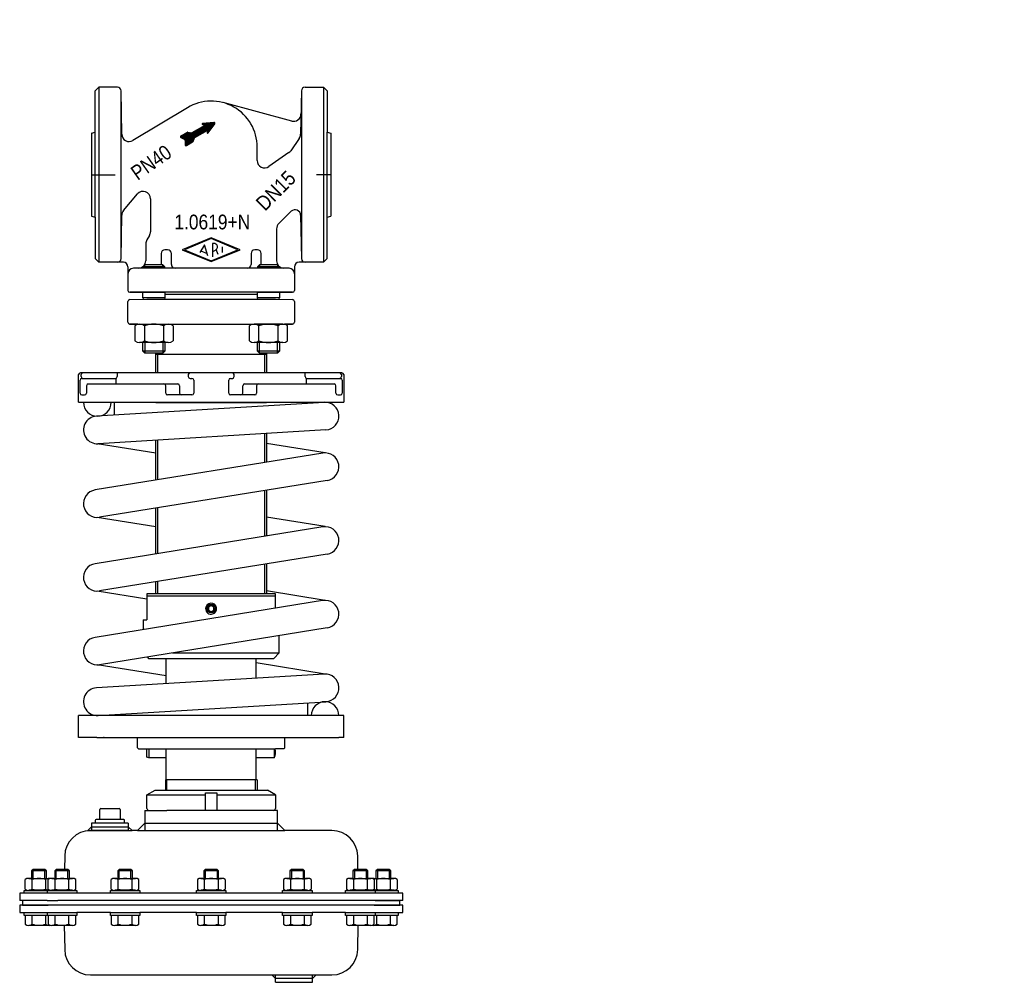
# Model space of a CAD drawing. Extents: x -535 to 0, y -522 to 0.
import ezdxf
from ezdxf.enums import TextEntityAlignment as Align

# ---------------------------------------------------------------- set-up
doc = ezdxf.new("R2010")
doc.units = 0
doc.layers.get('0').update_dxf_attribs({"linetype": 'CONTINUOUS'})

# ---------------------------------------------------------------- blocks, each defined once
blk = doc.blocks.new('*X0')
at = {"color": 7}
for p, q in [((-444.93, -67.9), (-434.65, -57.62)), ((-444.91, -67.6), (-435.32, -58.01)), ((-444.89, -67.3), (-435.99, -58.39)), ((-444.87, -68.12), (-432.82, -56.08)), ((-444.87, -67), (-436.66, -58.78)), ((-444.74, -68.28), (-432.51, -56.04)), ((-444.55, -68.37), (-432.19, -56.01)), ((-444.25, -68.35), (-431.88, -55.98)), ((-439.5, -63.88), (-431.57, -55.95)), ((-438.83, -63.5), (-431.25, -55.92)), ((-438.16, -63.11), (-430.94, -55.89)), ((-437.49, -62.72), (-430.62, -55.86)), ((-436.82, -62.34), (-430.31, -55.82)), ((-436.15, -61.95), (-429.99, -55.79)), ((-435.6, -56.59), (-435.34, -56.33)), ((-435.5, -56.78), (-435.02, -56.3)), ((-435.48, -61.57), (-429.68, -55.76)), ((-435.3, -56.86), (-434.71, -56.26)), ((-435.09, -56.93), (-434.39, -56.23)), ((-434.88, -57), (-434.08, -56.2)), ((-434.81, -61.18), (-429.37, -55.73)), ((-434.67, -57.08), (-433.76, -56.17)), ((-434.46, -57.15), (-433.45, -56.14)), ((-434.25, -57.22), (-433.14, -56.11)), ((-434.15, -60.79), (-429.09, -55.74)), ((-433.48, -60.41), (-428.9, -55.83)), ((-432.81, -60.02), (-428.78, -55.99)), ((-432.75, -60.81), (-429.76, -57.82)), ((-432.68, -60.46), (-429.03, -56.81)), ((-432.61, -60.11), (-428.72, -56.22)), ((-447.43, -63.61), (-446.61, -62.79)), ((-447.35, -63.82), (-445.94, -62.41)), ((-447.22, -63.96), (-445.27, -62.02)), ((-447.03, -64.06), (-444.6, -61.64)), ((-446.84, -64.16), (-443.93, -61.25)), ((-446.65, -64.25), (-443.51, -61.11)), ((-446.46, -64.34), (-443.26, -61.14)), ((-446.27, -64.44), (-443.01, -61.17)), ((-446.08, -64.53), (-442.75, -61.2)), ((-445.9, -64.62), (-442.5, -61.23)), ((-445.71, -64.72), (-442.25, -61.26)), ((-445.52, -64.81), (-442, -61.29)), ((-445.33, -64.9), (-441.74, -61.32)), ((-445.14, -65), (-441.49, -61.35)), ((-444.96, -65.1), (-441.23, -61.37)), ((-444.85, -66.69), (-437.33, -59.16)), ((-444.83, -66.39), (-437.99, -59.55)), ((-444.83, -65.26), (-440.67, -61.1)), ((-444.81, -66.09), (-438.66, -59.94)), ((-444.79, -65.79), (-439.33, -60.32)), ((-444.78, -65.48), (-440, -60.71)), ((-443.6, -67.98), (-439.73, -64.12)), ((-432.82, -61.16), (-430.48, -58.82)), ((-432.82, -61.45), (-431.2, -59.83)), ((-432.67, -61.58), (-431.92, -60.83)), ((-442.93, -67.6), (-439.94, -64.61)), ((-442.26, -67.21), (-440.15, -65.1)), ((-441.59, -66.82), (-440.36, -65.6)), ((-440.92, -66.44), (-440.58, -66.09))]:
    blk.add_line(p, q, dxfattribs=at)
blk = doc.blocks.new('3570100504', base_point=(-521.51, 334.21))
at = {"color": 7}
for p, q in [((-465.59, -420.67), (-461.22, -418.15)), ((-465.59, -428.15), (-465.59, -420.67)), ((-465.59, -420.67), (-433.72, -420.67)), ((-461.22, -418.15), (-400.22, -418.15)), ((-433.72, -419.65), (-427.72, -419.65)), ((-433.72, -429.15), (-433.72, -419.65)), ((-427.72, -419.65), (-427.72, -429.15)), ((-427.72, -420.67), (-395.84, -420.67)), ((-395.84, -420.67), (-400.22, -418.15)), ((-395.84, -420.67), (-395.84, -428.15)), ((-491.22, -434.15), (-491.22, -428.65)), ((-490.72, -428.15), (-480.72, -428.15)), ((-480.22, -428.65), (-480.22, -434.15)), ((-466.72, -429.15), (-466.72, -440.15)), ((-466.72, -429.15), (-464.59, -429.15)), ((-464.59, -429.15), (-454.77, -429.15)), ((-433.72, -429.15), (-454.77, -429.15)), ((-427.72, -429.15), (-433.72, -429.15)), ((-396.84, -429.15), (-427.72, -429.15)), ((-394.72, -429.15), (-396.84, -429.15)), ((-394.72, -440.15), (-394.72, -429.15)), ((-495.72, -438.15), (-497.72, -440.15)), ((-495.72, -436.15), (-495.72, -440.15)), ((-493.72, -436.15), (-495.72, -436.15)), ((-495.72, -438.15), (-475.72, -438.15)), ((-493.72, -434.65), (-493.72, -436.15)), ((-477.72, -436.15), (-493.72, -436.15)), ((-478.22, -434.15), (-493.22, -434.15)), ((-477.72, -436.15), (-477.72, -434.65)), ((-475.72, -436.15), (-477.72, -436.15)), ((-475.72, -436.15), (-475.72, -440.15)), ((-475.72, -438.15), (-473.72, -440.15)), ((-466.72, -436.15), (-470.72, -440.15)), ((-466.72, -436.15), (-394.72, -436.15)), ((-390.72, -440.15), (-394.72, -436.15)), ((-497.72, -440.15), (-496.29, -440.15)), ((-496.29, -440.15), (-495.72, -440.15)), ((-475.72, -440.15), (-496.29, -440.15)), ((-495.72, -440.15), (-475.72, -440.15)), ((-475.72, -440.15), (-473.72, -440.15)), ((-470.72, -440.15), (-473.72, -440.15)), ((-470.72, -440.15), (-466.72, -440.15)), ((-466.72, -440.15), (-394.72, -440.15)), ((-394.72, -440.15), (-390.72, -440.15)), ((-365.14, -440.15), (-390.72, -440.15)), ((-510.29, -453.9), (-510.42, -461.25)), ((-351.01, -461.25), (-351.14, -453.9)), ((-527.42, -461.25), (-528.22, -462.05)), ((-528.22, -462.05), (-528.22, -466.04)), ((-520.22, -462.05), (-528.22, -462.05)), ((-521.02, -461.25), (-527.42, -461.25)), ((-527.42, -466.04), (-527.42, -461.25)), ((-520.22, -462.05), (-521.02, -461.25)), ((-521.02, -466.04), (-521.02, -461.25)), ((-520.22, -466.04), (-520.22, -462.05)), ((-514.89, -461.25), (-515.69, -462.05)), ((-507.69, -462.05), (-515.69, -462.05)), ((-515.69, -462.05), (-515.69, -466.04)), ((-508.49, -461.25), (-514.89, -461.25)), ((-514.89, -466.04), (-514.89, -461.25)), ((-507.69, -462.05), (-508.49, -461.25)), ((-508.49, -466.04), (-508.49, -461.25)), ((-507.69, -466.04), (-507.69, -462.05)), ((-480.67, -461.25), (-481.47, -462.05)), ((-481.47, -462.05), (-481.47, -466.04)), ((-473.47, -462.05), (-481.47, -462.05)), ((-474.27, -461.25), (-480.67, -461.25)), ((-480.67, -466.04), (-480.67, -461.25)), ((-473.47, -462.05), (-474.27, -461.25)), ((-474.27, -466.04), (-474.27, -461.25)), ((-473.47, -466.04), (-473.47, -462.05)), ((-433.92, -461.25), (-434.72, -462.05)), ((-426.72, -462.05), (-434.72, -462.05)), ((-434.72, -462.05), (-434.72, -466.04)), ((-427.52, -461.25), (-433.92, -461.25)), ((-433.92, -461.25), (-433.92, -466.04)), ((-426.72, -462.05), (-427.52, -461.25)), ((-427.52, -461.25), (-427.52, -466.04)), ((-426.72, -466.04), (-426.72, -462.05)), ((-387.17, -461.25), (-387.97, -462.05)), ((-387.97, -462.05), (-387.97, -466.04)), ((-379.97, -462.05), (-387.97, -462.05)), ((-387.17, -461.25), (-387.17, -466.04)), ((-380.77, -461.25), (-387.17, -461.25)), ((-380.77, -461.25), (-380.77, -466.04)), ((-379.97, -462.05), (-380.77, -461.25)), ((-379.97, -466.04), (-379.97, -462.05)), ((-352.94, -461.25), (-353.74, -462.05)), ((-345.74, -462.05), (-353.74, -462.05)), ((-353.74, -462.05), (-353.74, -466.04)), ((-346.54, -461.25), (-352.94, -461.25)), ((-352.94, -461.25), (-352.94, -466.04)), ((-345.74, -462.05), (-346.54, -461.25)), ((-346.54, -461.25), (-346.54, -466.04)), ((-345.74, -466.04), (-345.74, -462.05)), ((-340.42, -461.25), (-341.22, -462.05)), ((-341.22, -462.05), (-341.22, -466.04)), ((-333.22, -462.05), (-341.22, -462.05)), ((-340.42, -461.25), (-340.42, -466.04)), ((-334.02, -461.25), (-340.42, -461.25)), ((-334.02, -461.25), (-334.02, -466.04)), ((-333.22, -462.05), (-334.02, -461.25)), ((-333.22, -466.04), (-333.22, -462.05)), ((-531.72, -471.88), (-531.72, -466.71)), ((-529.84, -466.04), (-528.22, -466.04)), ((-528.22, -466.04), (-527.42, -466.04)), ((-527.97, -471.88), (-527.97, -466.71)), ((-527.42, -466.04), (-521.02, -466.04)), ((-521.02, -466.04), (-520.22, -466.04)), ((-520.46, -471.88), (-520.46, -466.71)), ((-520.22, -466.04), (-518.59, -466.04)), ((-519.19, -471.88), (-519.19, -466.71)), ((-517.32, -466.04), (-515.69, -466.04)), ((-515.69, -466.04), (-514.89, -466.04)), ((-515.44, -471.88), (-515.44, -466.71)), ((-514.89, -466.04), (-508.49, -466.04)), ((-508.49, -466.04), (-507.69, -466.04)), ((-507.94, -471.88), (-507.94, -466.71)), ((-507.69, -466.04), (-506.06, -466.04)), ((-504.18, -471.88), (-504.18, -466.71)), ((-484.97, -471.88), (-484.97, -466.71)), ((-483.09, -466.04), (-481.47, -466.04)), ((-481.47, -466.04), (-480.67, -466.04)), ((-481.22, -471.88), (-481.22, -466.71)), ((-480.67, -466.04), (-474.27, -466.04)), ((-474.27, -466.04), (-473.47, -466.04)), ((-473.71, -471.88), (-473.71, -466.71)), ((-473.47, -466.04), (-471.84, -466.04)), ((-469.96, -471.88), (-469.96, -466.71)), ((-438.22, -466.71), (-438.22, -471.88)), ((-436.34, -466.04), (-434.72, -466.04)), ((-434.72, -466.04), (-433.92, -466.04)), ((-434.47, -466.71), (-434.47, -471.88)), ((-433.92, -466.04), (-427.52, -466.04)), ((-427.52, -466.04), (-426.72, -466.04)), ((-426.96, -466.71), (-426.96, -471.88)), ((-426.72, -466.04), (-425.09, -466.04)), ((-423.21, -466.71), (-423.21, -471.88)), ((-391.47, -466.71), (-391.47, -471.88)), ((-389.59, -466.04), (-387.97, -466.04)), ((-387.97, -466.04), (-387.17, -466.04)), ((-387.72, -466.71), (-387.72, -471.88)), ((-387.17, -466.04), (-380.77, -466.04)), ((-380.77, -466.04), (-379.97, -466.04)), ((-380.21, -466.71), (-380.21, -471.88)), ((-379.97, -466.04), (-378.34, -466.04)), ((-376.46, -466.71), (-376.46, -471.88)), ((-357.25, -466.71), (-357.25, -471.88)), ((-355.37, -466.04), (-353.74, -466.04)), ((-353.74, -466.04), (-352.94, -466.04)), ((-353.49, -466.71), (-353.49, -471.88)), ((-352.94, -466.04), (-346.54, -466.04)), ((-346.54, -466.04), (-345.74, -466.04)), ((-345.99, -466.71), (-345.99, -471.88)), ((-345.74, -466.04), (-344.11, -466.04)), ((-342.84, -466.04), (-341.22, -466.04)), ((-342.24, -466.71), (-342.24, -471.88)), ((-341.22, -466.04), (-340.42, -466.04)), ((-340.97, -466.71), (-340.97, -471.88)), ((-340.42, -466.04), (-334.02, -466.04)), ((-334.02, -466.04), (-333.22, -466.04)), ((-333.46, -466.71), (-333.46, -471.88)), ((-333.22, -466.04), (-331.59, -466.04)), ((-329.71, -466.71), (-329.71, -471.88)), ((-534.72, -474.15), (-534.72, -478.15)), ((-529.84, -474.15), (-534.72, -474.15)), ((-532.22, -474.15), (-532.22, -472.55)), ((-532.22, -472.55), (-531.72, -472.55)), ((-529.84, -474.15), (-532.22, -474.15)), ((-531.72, -472.55), (-519.69, -472.55)), ((-519.72, -472.54), (-529.84, -472.54)), ((-332.72, -474.13), (-529.84, -474.13)), ((-519.72, -474.15), (-529.84, -474.15)), ((-518.59, -472.54), (-519.72, -472.54)), ((-513.67, -472.55), (-519.72, -472.54)), ((-513.67, -474.15), (-519.72, -474.15)), ((-516.22, -474.15), (-519.72, -474.15)), ((-519.69, -474.15), (-519.69, -472.55)), ((-519.69, -472.55), (-519.19, -472.55)), ((-516.22, -474.15), (-519.69, -474.15)), ((-519.19, -472.55), (-516.71, -472.55)), ((-519.19, -472.55), (-516.22, -472.55)), ((-506.06, -472.54), (-517.32, -472.54)), ((-516.22, -472.55), (-513.67, -472.55)), ((-503.69, -474.15), (-516.22, -474.15)), ((-515.69, -472.54), (-515.69, -472.54)), ((-515.69, -474.15), (-515.69, -474.15)), ((-514.89, -472.55), (-514.89, -472.54)), ((-513.67, -472.55), (-507.69, -472.55)), ((-508.49, -472.55), (-508.49, -472.54)), ((-507.69, -472.55), (-507.69, -472.54)), ((-507.69, -472.55), (-507.49, -472.55)), ((-507.69, -474.15), (-507.69, -474.15)), ((-507.49, -472.55), (-504.18, -472.55)), ((-507.49, -472.55), (-503.69, -472.55)), ((-503.69, -472.55), (-503.69, -474.15)), ((-485.47, -474.15), (-485.47, -472.55)), ((-485.47, -472.55), (-484.97, -472.55)), ((-469.47, -474.15), (-485.47, -474.15)), ((-484.97, -472.55), (-473.47, -472.55)), ((-471.84, -472.54), (-483.09, -472.54)), ((-481.47, -472.54), (-481.47, -472.55)), ((-481.47, -474.15), (-481.47, -474.15)), ((-480.67, -472.55), (-480.67, -472.54)), ((-474.27, -472.55), (-474.27, -472.54)), ((-473.47, -472.55), (-473.47, -472.54)), ((-473.47, -472.55), (-473.27, -472.55)), ((-473.47, -474.15), (-473.47, -474.15)), ((-473.27, -472.55), (-469.96, -472.55)), ((-473.27, -472.55), (-469.47, -472.55)), ((-469.47, -472.55), (-469.47, -474.15)), ((-438.72, -474.15), (-438.72, -472.55)), ((-438.72, -472.55), (-434.92, -472.55)), ((-422.72, -474.15), (-438.72, -474.15)), ((-438.22, -472.55), (-434.92, -472.55)), ((-425.09, -472.54), (-436.34, -472.54)), ((-434.92, -472.55), (-434.72, -472.55)), ((-434.72, -472.54), (-434.72, -472.55)), ((-434.72, -472.55), (-423.21, -472.55)), ((-434.72, -474.15), (-434.72, -474.15)), ((-433.92, -472.54), (-433.92, -472.55)), ((-427.52, -472.54), (-427.52, -472.55)), ((-426.72, -472.55), (-426.72, -472.54)), ((-426.72, -474.15), (-426.72, -474.15)), ((-423.21, -472.55), (-422.72, -472.55)), ((-422.72, -472.55), (-422.72, -474.15)), ((-391.97, -474.15), (-391.97, -472.55)), ((-391.97, -472.55), (-388.17, -472.55)), ((-375.97, -474.15), (-391.97, -474.15)), ((-391.47, -472.55), (-388.17, -472.55)), ((-378.34, -472.54), (-389.59, -472.54)), ((-388.17, -472.55), (-387.97, -472.55)), ((-387.97, -472.54), (-387.97, -472.55)), ((-387.97, -472.55), (-376.46, -472.55)), ((-387.97, -474.15), (-387.97, -474.15)), ((-387.17, -472.54), (-387.17, -472.55)), ((-380.77, -472.54), (-380.77, -472.55)), ((-379.97, -472.55), (-379.97, -472.54)), ((-379.97, -474.15), (-379.97, -474.15)), ((-376.46, -472.55), (-375.97, -472.55)), ((-375.97, -472.55), (-375.97, -474.15)), ((-357.74, -474.15), (-357.74, -472.55)), ((-357.74, -472.55), (-353.94, -472.55)), ((-345.22, -474.15), (-357.74, -474.15)), ((-357.25, -472.55), (-353.94, -472.55)), ((-344.11, -472.54), (-355.37, -472.54)), ((-353.94, -472.55), (-353.74, -472.55)), ((-353.74, -472.54), (-353.74, -472.55)), ((-353.74, -472.55), (-345.22, -472.55)), ((-353.74, -474.15), (-353.74, -474.15)), ((-352.94, -472.54), (-352.94, -472.55)), ((-346.54, -472.54), (-346.54, -472.55)), ((-341.72, -472.54), (-345.74, -472.54)), ((-345.74, -472.54), (-345.74, -472.54)), ((-345.74, -474.15), (-345.74, -474.15)), ((-345.22, -472.55), (-345.09, -472.55)), ((-341.74, -474.15), (-345.22, -474.15)), ((-345.09, -472.55), (-342.24, -472.55)), ((-345.09, -472.55), (-344.72, -472.55)), ((-344.72, -472.55), (-342.24, -472.55)), ((-341.72, -472.54), (-342.84, -472.54)), ((-342.24, -472.55), (-341.74, -472.55)), ((-341.74, -472.55), (-329.71, -472.55)), ((-341.74, -472.55), (-341.74, -474.15)), ((-341.72, -474.15), (-341.74, -474.15)), ((-331.31, -472.53), (-341.72, -472.54)), ((-329.22, -474.15), (-341.72, -474.15)), ((-326.72, -474.13), (-332.72, -474.13)), ((-329.71, -472.55), (-329.22, -472.55)), ((-329.22, -472.55), (-329.22, -474.15)), ((-326.72, -478.14), (-326.72, -474.13)), ((-533.22, -478.15), (-534.72, -478.15)), ((-534.72, -480.65), (-534.72, -484.65)), ((-533.22, -480.65), (-534.72, -480.65)), ((-533.22, -478.15), (-533.22, -480.65)), ((-519.72, -478.15), (-533.22, -478.15)), ((-533.22, -480.65), (-519.22, -480.65)), ((-517.22, -480.65), (-533.22, -480.65)), ((-519.72, -478.15), (-514.09, -478.15)), ((-514.72, -480.65), (-517.22, -480.65)), ((-346.72, -480.65), (-514.72, -480.65)), ((-347.34, -478.15), (-514.09, -478.15)), ((-341.72, -478.15), (-347.34, -478.15)), ((-344.22, -480.65), (-346.72, -480.65)), ((-328.22, -480.65), (-344.22, -480.65)), ((-342.22, -480.65), (-328.22, -480.65)), ((-332.72, -478.14), (-341.72, -478.15)), ((-341.72, -478.15), (-328.22, -478.15)), ((-340.42, -478.15), (-340.42, -478.15)), ((-334.02, -478.14), (-334.02, -478.15)), ((-333.22, -478.15), (-333.22, -478.14)), ((-326.72, -478.14), (-332.72, -478.14)), ((-328.22, -480.65), (-328.22, -478.15)), ((-326.72, -480.65), (-328.22, -480.65)), ((-326.72, -484.65), (-326.72, -480.65)), ((-534.72, -484.65), (-519.72, -484.65)), ((-532.22, -484.65), (-519.72, -484.65)), ((-532.22, -486.25), (-532.22, -484.65)), ((-531.72, -486.25), (-532.22, -486.25)), ((-531.72, -486.25), (-531.72, -490.88)), ((-519.69, -486.25), (-531.72, -486.25)), ((-527.97, -490.88), (-527.97, -486.25)), ((-520.46, -490.88), (-520.46, -486.25)), ((-519.72, -484.65), (-513.67, -484.65)), ((-519.72, -484.65), (-516.22, -484.65)), ((-519.69, -484.65), (-516.22, -484.65)), ((-519.69, -486.25), (-519.69, -484.65)), ((-519.19, -486.25), (-519.69, -486.25)), ((-516.71, -486.25), (-519.19, -486.25)), ((-519.19, -486.25), (-519.19, -490.88)), ((-516.22, -486.25), (-519.19, -486.25)), ((-516.22, -484.65), (-503.69, -484.65)), ((-507.69, -486.25), (-516.22, -486.25)), ((-507.49, -486.25), (-516.22, -486.25)), ((-515.69, -484.65), (-515.69, -484.65)), ((-515.44, -490.88), (-515.44, -486.25)), ((-507.94, -490.88), (-507.94, -486.25)), ((-507.69, -484.65), (-507.69, -484.65)), ((-507.49, -486.25), (-507.69, -486.25)), ((-504.18, -486.25), (-507.49, -486.25)), ((-503.69, -486.25), (-507.49, -486.25)), ((-504.18, -490.88), (-504.18, -486.25)), ((-485.47, -484.65), (-503.69, -484.65)), ((-503.69, -484.65), (-503.69, -486.25)), ((-485.47, -484.65), (-469.47, -484.65)), ((-485.47, -486.25), (-485.47, -484.65)), ((-484.97, -486.25), (-485.47, -486.25)), ((-484.97, -486.25), (-484.97, -490.88)), ((-473.47, -486.25), (-484.97, -486.25)), ((-473.27, -486.25), (-484.97, -486.25)), ((-481.47, -484.65), (-481.47, -484.65)), ((-481.22, -490.88), (-481.22, -486.25)), ((-473.71, -490.88), (-473.71, -486.25)), ((-473.47, -484.65), (-473.47, -484.65)), ((-473.27, -486.25), (-473.47, -486.25)), ((-469.96, -486.25), (-473.27, -486.25)), ((-469.47, -486.25), (-473.27, -486.25)), ((-469.96, -490.88), (-469.96, -486.25)), ((-438.72, -484.65), (-469.47, -484.65)), ((-469.47, -484.65), (-469.47, -486.25)), ((-438.72, -484.65), (-422.72, -484.65)), ((-438.72, -486.25), (-438.72, -484.65)), ((-434.92, -486.25), (-438.72, -486.25)), ((-438.22, -486.25), (-438.22, -490.88)), ((-434.92, -486.25), (-438.22, -486.25)), ((-434.72, -486.25), (-434.92, -486.25)), ((-434.72, -484.65), (-434.72, -484.65)), ((-423.21, -486.25), (-434.72, -486.25)), ((-434.47, -486.25), (-434.47, -490.88)), ((-426.96, -486.25), (-426.96, -490.88)), ((-426.72, -484.65), (-426.72, -484.65)), ((-423.21, -490.88), (-423.21, -486.25)), ((-422.72, -486.25), (-423.21, -486.25)), ((-391.97, -484.65), (-422.72, -484.65)), ((-422.72, -484.65), (-422.72, -486.25)), ((-391.97, -484.65), (-375.97, -484.65)), ((-391.97, -486.25), (-391.97, -484.65)), ((-388.17, -486.25), (-391.97, -486.25)), ((-391.47, -486.25), (-391.47, -490.88)), ((-388.17, -486.25), (-391.47, -486.25)), ((-387.97, -486.25), (-388.17, -486.25)), ((-376.46, -486.25), (-388.17, -486.25)), ((-387.97, -484.65), (-387.97, -484.65)), ((-376.46, -486.25), (-387.97, -486.25)), ((-387.72, -486.25), (-387.72, -490.88)), ((-380.21, -486.25), (-380.21, -490.88)), ((-379.97, -484.65), (-379.97, -484.65)), ((-375.97, -486.25), (-376.46, -486.25)), ((-376.46, -490.88), (-376.46, -486.25)), ((-357.74, -484.65), (-375.97, -484.65)), ((-375.97, -484.65), (-375.97, -486.25)), ((-357.74, -484.65), (-345.22, -484.65)), ((-357.74, -486.25), (-357.74, -484.65)), ((-353.94, -486.25), (-357.74, -486.25)), ((-357.25, -486.25), (-357.25, -490.88)), ((-353.94, -486.25), (-357.25, -486.25)), ((-353.74, -486.25), (-353.94, -486.25)), ((-353.74, -484.65), (-353.74, -484.65)), ((-345.22, -486.25), (-353.74, -486.25)), ((-353.49, -486.25), (-353.49, -490.88)), ((-345.99, -486.25), (-345.99, -490.88)), ((-345.74, -484.65), (-345.74, -484.65)), ((-345.22, -484.65), (-341.74, -484.65)), ((-345.09, -486.25), (-345.22, -486.25)), ((-342.24, -486.25), (-345.09, -486.25)), ((-344.72, -486.25), (-345.09, -486.25)), ((-342.24, -486.25), (-344.72, -486.25)), ((-342.24, -490.88), (-342.24, -486.25)), ((-341.74, -486.25), (-342.24, -486.25)), ((-341.74, -484.65), (-341.74, -486.25)), ((-341.74, -484.65), (-341.72, -484.65)), ((-329.71, -486.25), (-341.74, -486.25)), ((-341.72, -484.65), (-329.22, -484.65)), ((-341.72, -484.65), (-326.72, -484.65)), ((-340.97, -486.25), (-340.97, -490.88)), ((-333.46, -486.25), (-333.46, -490.88)), ((-329.22, -486.25), (-329.71, -486.25)), ((-329.71, -490.88), (-329.71, -486.25)), ((-329.22, -484.65), (-329.22, -486.25)), ((-518.59, -491.55), (-529.84, -491.55)), ((-506.06, -491.55), (-517.32, -491.55)), ((-510.52, -491.49), (-510.29, -504.71)), ((-471.84, -491.55), (-483.09, -491.55)), ((-425.09, -491.55), (-436.34, -491.55)), ((-378.34, -491.55), (-389.59, -491.55)), ((-344.11, -491.55), (-355.37, -491.55)), ((-351.14, -504.71), (-350.91, -491.49)), ((-331.59, -491.55), (-342.84, -491.55)), ((-496.29, -518.46), (-397.72, -518.46)), ((-395.72, -520.46), (-397.72, -518.46)), ((-397.72, -518.46), (-395.72, -518.46)), ((-395.72, -518.46), (-375.72, -518.46)), ((-395.72, -522.46), (-395.72, -518.46)), ((-375.72, -518.46), (-373.72, -518.46)), ((-375.72, -522.46), (-375.72, -518.46)), ((-373.72, -518.46), (-375.72, -520.46)), ((-373.72, -518.46), (-365.14, -518.46)), ((-375.72, -520.46), (-395.72, -520.46)), ((-395.72, -522.46), (-375.72, -522.46))]:
    blk.add_line(p, q, dxfattribs=at)
for centre, radius, start, end in [((-490.72, -428.65), 0.5, 90, 180), ((-480.72, -428.65), 0.5, 0, 90), ((-464.59, -428.15), 1, 180, 270), ((-396.84, -428.15), 1, 270, 0), ((-493.22, -434.65), 0.5, 90, 180), ((-478.22, -434.65), 0.5, 0, 90), ((-496.29, -454.15), 14, 90, 179), ((-365.14, -454.15), 14, 1, 90), ((-529.84, -469.03), 2.99, 51.0528, 128.9472), ((-524.22, -476.99), 10.94, 69.9474, 110.0526), ((-518.59, -469.03), 2.99, 77.7343, 128.9472), ((-517.32, -469.03), 2.99, 51.0528, 128.9472), ((-511.69, -476.99), 10.94, 69.9474, 110.0526), ((-506.06, -469.03), 2.99, 51.0528, 128.9472), ((-483.09, -469.03), 2.99, 51.0528, 128.9472), ((-477.47, -476.99), 10.94, 69.9474, 110.0526), ((-471.84, -469.03), 2.99, 51.0528, 128.9472), ((-436.34, -469.03), 2.99, 51.0528, 128.9472), ((-430.72, -476.99), 10.94, 69.9474, 110.0526), ((-425.09, -469.03), 2.99, 51.0528, 128.9472), ((-389.59, -469.03), 2.99, 51.0528, 128.9472), ((-383.97, -476.99), 10.94, 69.9474, 110.0526), ((-378.34, -469.03), 2.99, 51.0528, 128.9472), ((-355.37, -469.03), 2.99, 51.0528, 128.9472), ((-349.74, -476.99), 10.94, 69.9474, 110.0526), ((-344.11, -469.03), 2.99, 51.0528, 128.9472), ((-342.84, -469.03), 2.99, 51.0528, 102.2657), ((-337.22, -476.99), 10.94, 69.9474, 110.0526), ((-331.59, -469.03), 2.99, 51.0528, 128.9472), ((-529.84, -469.56), 2.99, 231.0528, 308.9472), ((-524.22, -461.6), 10.94, 249.9474, 290.0526), ((-518.59, -469.56), 2.99, 231.0528, 282.2657), ((-517.32, -469.56), 2.99, 231.0528, 308.9472), ((-511.69, -461.6), 10.94, 249.9474, 290.0526), ((-506.06, -469.56), 2.99, 231.0528, 308.9472), ((-483.09, -469.56), 2.99, 231.0528, 308.9472), ((-477.47, -461.6), 10.94, 249.9474, 290.0526), ((-471.84, -469.56), 2.99, 231.0528, 308.9472), ((-436.34, -469.56), 2.99, 231.0528, 308.9472), ((-430.72, -461.6), 10.94, 249.9474, 290.0526), ((-425.09, -469.56), 2.99, 231.0528, 308.9472), ((-389.59, -469.56), 2.99, 231.0528, 308.9472), ((-383.97, -461.6), 10.94, 249.9474, 290.0526), ((-378.34, -469.56), 2.99, 231.0528, 308.9472), ((-355.37, -469.56), 2.99, 231.0528, 308.9472), ((-349.74, -461.6), 10.94, 249.9474, 290.0526), ((-344.11, -469.56), 2.99, 231.0528, 308.9472), ((-342.84, -469.56), 2.99, 257.7343, 308.9472), ((-337.22, -461.6), 10.94, 249.9474, 268.2442), ((-337.22, -461.6), 10.94, 271.8972, 290.0526), ((-331.59, -469.56), 2.99, 231.0528, 265.0561), ((-331.59, -469.56), 2.99, 274.9439, 275.3162), ((-331.59, -469.56), 2.99, 275.3162, 308.9472), ((-343.22, -480.65), 1, 359.9999999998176, 0), ((-529.84, -488.56), 2.99, 231.0528, 308.9472), ((-524.22, -480.6), 10.94, 249.9474, 290.0526), ((-518.59, -488.56), 2.99, 231.0528, 282.2657), ((-517.32, -488.56), 2.99, 231.0528, 308.9472), ((-511.69, -480.6), 10.94, 249.9474, 290.0526), ((-506.06, -488.56), 2.99, 231.0528, 308.9472), ((-483.09, -488.56), 2.99, 231.0528, 308.9472), ((-477.47, -480.6), 10.94, 249.9474, 290.0526), ((-471.84, -488.56), 2.99, 231.0528, 308.9472), ((-436.34, -488.56), 2.99, 231.0528, 308.9472), ((-430.72, -480.6), 10.94, 249.9474, 290.0526), ((-425.09, -488.56), 2.99, 231.0528, 308.9472), ((-389.59, -488.56), 2.99, 231.0528, 308.9472), ((-383.97, -480.6), 10.94, 249.9474, 290.0526), ((-378.34, -488.56), 2.99, 231.0528, 308.9472), ((-355.37, -488.56), 2.99, 231.0528, 308.9472), ((-349.74, -480.6), 10.94, 249.9474, 290.0526), ((-344.11, -488.56), 2.99, 231.0528, 308.9472), ((-342.84, -488.56), 2.99, 257.7343, 308.9472), ((-337.22, -480.6), 10.94, 249.9474, 290.0526), ((-331.59, -488.56), 2.99, 231.0528, 308.9472), ((-496.29, -504.46), 14, 181, 270), ((-365.14, -504.46), 14, 270, 359)]:
    blk.add_arc(centre, radius, start, end, dxfattribs=at)

msp = doc.modelspace()

# ---------------------------------------------------------------- linework, layer by layer
at = {"color": 7}
for p, q in [((-491.72, -36.66), (-493.72, -38.66)), ((-491.72, -36.66), (-491.72, -131.66)), ((-481.68, -36.66), (-491.72, -36.66)), ((-379.75, -36.66), (-369.72, -36.66)), ((-369.72, -36.66), (-369.72, -131.66)), ((-367.72, -38.66), (-369.72, -36.66)), ((-493.72, -61.12), (-493.72, -38.66)), ((-479.27, -62.16), (-479.68, -38.62)), ((-479.68, -129.69), (-479.68, -38.62)), ((-381.75, -38.62), (-382.16, -62.16)), ((-381.75, -38.62), (-381.75, -129.69)), ((-367.72, -38.66), (-367.72, -61.12)), ((-443.62, -47.75), (-473.2, -65.58)), ((-387.01, -55.02), (-424.22, -45.02)), ((-441.03, -61.3), (-434.07, -57.28)), ((-435.43, -56.82), (-434.07, -57.28)), ((-429.26, -55.72), (-435.37, -56.33)), ((-432.39, -61.49), (-428.82, -56.52)), ((-495.72, -61.66), (-493.72, -61.12)), ((-493.72, -107.2), (-493.72, -61.12)), ((-447.18, -63.12), (-443.8, -61.17)), ((-447.15, -64), (-445.06, -65.04)), ((-443.49, -61.11), (-441.34, -61.37)), ((-440.59, -66.13), (-439.74, -64.14)), ((-439.53, -63.9), (-432.57, -59.88)), ((-432.57, -59.88), (-432.84, -61.29)), ((-367.72, -107.2), (-367.72, -61.12)), ((-367.72, -61.12), (-365.72, -61.66)), ((-444.78, -65.52), (-444.93, -67.85)), ((-444.18, -68.32), (-440.8, -66.37)), ((-405.72, -76.45), (-405.72, -69.16)), ((-382.88, -64.45), (-387.55, -71.12)), ((-388.54, -72.11), (-399.42, -79.73)), ((-478.33, -103.59), (-470.78, -94.58)), ((-463.72, -97.16), (-463.72, -115.09)), ((-495.72, -106.66), (-493.72, -107.2)), ((-479.68, -129.69), (-479.27, -106.16)), ((-387.25, -104.01), (-394.01, -110.63)), ((-382.16, -106.16), (-381.75, -129.69)), ((-367.72, -107.2), (-365.72, -106.66)), ((-493.72, -107.2), (-493.72, -129.66)), ((-367.72, -129.66), (-367.72, -107.2)), ((-464.25, -117.09), (-465.68, -119.56)), ((-395.22, -113.49), (-395.22, -130.82)), ((-466.22, -121.56), (-466.22, -130.82)), ((-430.72, -118.32), (-446.42, -124.82)), ((-430.72, -118.82), (-445.22, -124.82)), ((-434.39, -122.24), (-436.82, -126.4)), ((-432.47, -128.19), (-434.35, -122.24)), ((-415.01, -124.82), (-430.72, -118.32)), ((-416.22, -124.82), (-430.72, -118.82)), ((-430.07, -121.89), (-430.07, -128.66)), ((-457.86, -126.89), (-457.86, -132.89)), ((-454.36, -124.89), (-455.86, -124.89)), ((-452.36, -132.89), (-452.36, -126.89)), ((-446.42, -124.82), (-430.72, -131.32)), ((-445.22, -124.82), (-430.72, -130.82)), ((-436.31, -125.52), (-432.87, -126.95)), ((-430.72, -130.82), (-416.22, -124.82)), ((-430.72, -131.32), (-415.01, -124.82)), ((-426.99, -127.38), (-428.07, -124.78)), ((-424.59, -126.39), (-424.59, -123.24)), ((-409.07, -126.89), (-409.07, -132.89)), ((-405.57, -124.89), (-407.07, -124.89)), ((-403.57, -132.89), (-403.57, -126.89)), ((-491.72, -131.66), (-493.72, -129.66)), ((-478.42, -131.66), (-491.72, -131.66)), ((-466.73, -132.97), (-467.83, -134.07)), ((-456.93, -132.97), (-466.73, -132.97)), ((-466.73, -134.89), (-466.73, -132.97)), ((-455.83, -134.07), (-456.93, -132.97)), ((-456.93, -134.89), (-456.93, -132.97)), ((-404.5, -132.97), (-405.6, -134.07)), ((-394.7, -132.97), (-404.5, -132.97)), ((-404.5, -132.97), (-404.5, -134.89)), ((-393.6, -134.07), (-394.7, -132.97)), ((-394.7, -132.97), (-394.7, -134.89)), ((-369.72, -131.66), (-383.01, -131.66)), ((-367.72, -129.66), (-369.72, -131.66)), ((-475.92, -134.16), (-475.92, -146.96)), ((-470.11, -134.81), (-473, -134.89)), ((-388.43, -134.89), (-473, -134.89)), ((-467.83, -134.07), (-467.83, -134.89)), ((-455.83, -134.07), (-467.83, -134.07)), ((-455.83, -134.89), (-455.83, -134.07)), ((-393.6, -134.07), (-405.6, -134.07)), ((-405.6, -134.07), (-405.6, -134.89)), ((-393.6, -134.89), (-393.6, -134.07)), ((-388.43, -134.89), (-391.32, -134.81)), ((-385.51, -134.16), (-385.51, -146.96)), ((-474.95, -147.96), (-468.21, -148.14)), ((-386.48, -147.96), (-474.95, -147.96)), ((-467.83, -147.97), (-467.83, -147.96)), ((-467.83, -150.97), (-467.83, -147.97)), ((-467.83, -147.97), (-455.83, -147.97)), ((-455.83, -147.97), (-455.83, -147.96)), ((-455.83, -147.97), (-455.83, -150.97)), ((-405.6, -149.16), (-455.83, -149.16)), ((-405.6, -147.96), (-405.6, -147.97)), ((-405.6, -147.97), (-393.6, -147.97)), ((-405.6, -150.97), (-405.6, -147.97)), ((-393.6, -147.96), (-393.6, -147.97)), ((-393.6, -147.97), (-393.6, -150.97)), ((-393.22, -148.14), (-386.48, -147.96)), ((-475.92, -164.24), (-475.92, -152.89)), ((-474.95, -151.89), (-465.72, -151.65)), ((-455.83, -150.97), (-467.83, -150.97)), ((-467.83, -150.97), (-467.64, -151.7)), ((-465.72, -151.65), (-395.72, -151.65)), ((-455.83, -150.97), (-456, -151.65)), ((-456, -151.65), (-405.43, -151.65)), ((-393.6, -150.97), (-405.6, -150.97)), ((-405.43, -151.65), (-405.6, -150.97)), ((-395.72, -151.65), (-386.48, -151.89)), ((-393.79, -151.7), (-393.6, -150.97)), ((-385.51, -152.89), (-385.51, -164.24)), ((-475.11, -165.22), (-386.49, -165.22)), ((-470.5, -165.32), (-474.94, -165.24)), ((-391.81, -165.22), (-407.4, -165.22)), ((-386.49, -165.24), (-390.93, -165.32)), ((-472.22, -166.14), (-472.22, -174.3)), ((-467.02, -166.14), (-467.02, -174.3)), ((-456.63, -166.14), (-456.63, -174.3)), ((-451.44, -166.14), (-451.44, -174.3)), ((-409.99, -174.3), (-409.99, -166.14)), ((-404.8, -174.3), (-404.8, -166.14)), ((-394.41, -174.3), (-394.41, -166.14)), ((-389.21, -174.3), (-389.21, -166.14)), ((-454.03, -175.22), (-469.62, -175.22)), ((-467.83, -179.96), (-467.83, -175.22)), ((-466.73, -175.22), (-466.73, -181.06)), ((-456.93, -175.22), (-456.93, -181.06)), ((-455.83, -175.22), (-455.83, -179.96)), ((-391.81, -175.22), (-407.4, -175.22)), ((-405.6, -179.96), (-405.6, -175.22)), ((-404.5, -181.06), (-404.5, -175.22)), ((-394.7, -181.06), (-394.7, -175.22)), ((-393.6, -175.22), (-393.6, -179.96)), ((-466.73, -181.06), (-467.83, -179.96)), ((-455.83, -179.96), (-467.83, -179.96)), ((-456.93, -181.06), (-466.73, -181.06)), ((-460.72, -181.65), (-460.77, -181.65)), ((-460.72, -191.66), (-460.72, -181.65)), ((-400.72, -181.65), (-460.72, -181.65)), ((-460.35, -181.06), (-459.77, -181.65)), ((-459.77, -191.66), (-459.77, -181.65)), ((-455.83, -179.96), (-456.93, -181.06)), ((-404.5, -181.06), (-405.6, -179.96)), ((-393.6, -179.96), (-405.6, -179.96)), ((-394.7, -181.06), (-404.5, -181.06)), ((-401.67, -181.65), (-401.08, -181.06)), ((-401.67, -191.66), (-401.67, -181.65)), ((-400.66, -181.65), (-400.72, -181.65)), ((-400.72, -181.65), (-400.72, -191.66)), ((-393.6, -179.96), (-394.7, -181.06)), ((-365.23, -191.66), (-501.72, -191.66)), ((-481.71, -191.66), (-481.71, -193.66)), ((-379.72, -193.66), (-379.72, -191.66)), ((-361.37, -191.66), (-365.23, -191.66)), ((-359.72, -191.66), (-361.37, -191.66)), ((-502.72, -207.66), (-502.72, -192.66)), ((-501.92, -202.66), (-501.92, -195.66)), ((-501.4, -193.66), (-501.4, -192.66)), ((-500.92, -194.66), (-482.71, -194.66)), ((-497.44, -197.66), (-448.89, -197.66)), ((-482.36, -197.66), (-482.36, -194.6)), ((-443.22, -192.66), (-443.22, -193.66)), ((-442.22, -194.66), (-441.22, -194.66)), ((-440.22, -195.66), (-440.22, -202.66)), ((-421.22, -202.66), (-421.22, -195.66)), ((-420.22, -194.66), (-419.22, -194.66)), ((-418.22, -193.66), (-418.22, -192.66)), ((-412.54, -197.66), (-363.99, -197.66)), ((-379.08, -194.6), (-379.08, -197.66)), ((-378.72, -194.66), (-360.34, -194.66)), ((-360.03, -192.66), (-360.03, -193.66)), ((-359.51, -195.66), (-359.51, -202.66)), ((-358.72, -192.66), (-358.72, -207.66)), ((-498.44, -198.66), (-498.44, -202.66)), ((-455.39, -202.66), (-455.39, -198.66)), ((-447.89, -198.66), (-447.89, -202.66)), ((-413.54, -202.66), (-413.54, -198.66)), ((-406.05, -198.66), (-406.05, -202.66)), ((-362.99, -202.66), (-362.99, -198.66)), ((-502.72, -207.66), (-358.72, -207.66)), ((-500.92, -203.66), (-499.44, -203.66)), ((-369.32, -207.68), (-493.02, -215.18)), ((-483.22, -214.58), (-483.22, -207.66)), ((-460.72, -207.68), (-400.72, -207.68)), ((-441.22, -203.66), (-454.39, -203.66)), ((-407.05, -203.66), (-420.22, -203.66)), ((-378.22, -208.22), (-378.22, -207.66)), ((-361.99, -203.66), (-360.51, -203.66)), ((-368.41, -222.65), (-492.11, -230.15)), ((-460.72, -249.92), (-460.72, -228.25)), ((-459.77, -249.76), (-459.77, -228.19)), ((-401.67, -240.37), (-401.67, -224.67)), ((-400.72, -224.61), (-400.72, -240.21)), ((-370.06, -235.26), (-493.76, -255.26)), ((-460.72, -235.31), (-492.57, -230.16)), ((-368.86, -235.16), (-400.72, -230.01)), ((-367.67, -250.07), (-491.37, -270.07)), ((-401.67, -280.37), (-401.67, -255.56)), ((-400.72, -255.41), (-400.72, -280.21)), ((-460.72, -289.92), (-460.72, -265.11)), ((-459.77, -289.76), (-459.77, -264.96)), ((-460.72, -275.31), (-492.57, -270.16)), ((-368.86, -275.16), (-400.72, -270.01)), ((-370.06, -275.26), (-493.76, -295.26)), ((-367.67, -290.07), (-491.37, -310.07)), ((-401.67, -311.65), (-401.67, -295.56)), ((-400.72, -295.41), (-400.72, -311.65)), ((-460.72, -311.65), (-460.72, -305.11)), ((-459.77, -311.65), (-459.77, -304.96)), ((-368.86, -315.16), (-400.72, -310.01)), ((-369.16, -315.11), (-493.76, -335.26)), ((-465.72, -314.51), (-492.57, -310.16)), ((-461.77, -311.65), (-465.72, -311.65)), ((-465.72, -311.65), (-465.72, -325.65)), ((-465.72, -312.65), (-395.72, -312.65)), ((-395.72, -311.65), (-461.77, -311.65)), ((-395.72, -319.41), (-395.72, -311.65)), ((-430.72, -317.91), (-432.22, -318.78)), ((-432.22, -318.78), (-432.22, -320.51)), ((-432.22, -320.51), (-430.72, -321.38)), ((-429.22, -318.78), (-430.72, -317.91)), ((-430.72, -321.38), (-429.22, -320.51)), ((-429.22, -320.51), (-429.22, -318.78)), ((-467.72, -325.65), (-465.72, -325.65)), ((-467.72, -325.65), (-467.72, -331.05)), ((-367.67, -330.07), (-491.37, -350.07)), ((-393.72, -343.65), (-393.72, -334.28)), ((-465.48, -345.88), (-464.72, -346.65)), ((-464.72, -346.65), (-396.72, -346.65)), ((-455.22, -360.38), (-455.22, -346.65)), ((-451.66, -343.65), (-393.72, -343.65)), ((-406.22, -357.41), (-406.22, -346.65)), ((-396.72, -346.65), (-393.72, -343.65)), ((-455.22, -356.2), (-492.57, -350.16)), ((-368.86, -355.16), (-406.22, -349.12)), ((-369.32, -355.18), (-493.02, -362.68)), ((-492.11, -377.65), (-368.41, -370.15)), ((-378.22, -377.66), (-378.22, -370.74)), ((-502.72, -389.66), (-502.72, -377.66)), ((-358.72, -377.66), (-502.72, -377.66)), ((-483.22, -377.66), (-483.22, -377.11)), ((-358.72, -389.66), (-358.72, -377.66)), ((-492.79, -389.66), (-502.72, -389.66)), ((-492.79, -389.66), (-493.02, -389.68)), ((-492.79, -389.66), (-361.37, -389.66)), ((-488.93, -389.66), (-489.16, -389.68)), ((-470.72, -395.16), (-470.72, -389.66)), ((-390.72, -395.16), (-390.72, -389.66)), ((-358.72, -389.66), (-361.37, -389.66)), ((-470.72, -395.16), (-470.22, -395.66)), ((-470.22, -395.66), (-465.72, -395.66)), ((-465.72, -400.34), (-465.72, -395.66)), ((-465.72, -395.66), (-395.72, -395.66)), ((-464.52, -395.66), (-464.52, -400.66)), ((-455.22, -412.65), (-455.22, -395.66)), ((-406.22, -412.65), (-406.22, -395.66)), ((-396.52, -395.66), (-396.52, -400.66)), ((-391.22, -395.66), (-395.72, -395.66)), ((-391.22, -395.66), (-390.72, -395.16)), ((-464.52, -400.66), (-465.72, -400.34)), ((-455.22, -400.66), (-464.52, -400.66)), ((-396.52, -400.66), (-406.22, -400.66)), ((-455.62, -412.65), (-455.62, -418.15)), ((-454.77, -412.65), (-455.62, -412.65)), ((-454.77, -412.65), (-455.22, -412.2)), ((-406.67, -412.65), (-454.77, -412.65)), ((-454.77, -418.15), (-454.77, -412.65)), ((-406.67, -412.65), (-406.22, -412.2)), ((-406.67, -418.15), (-406.67, -412.65)), ((-405.82, -412.65), (-406.67, -412.65)), ((-405.82, -412.65), (-405.82, -418.15))]:
    msp.add_line(p, q, dxfattribs=at)
at = {"color": 1}
for p, q in [((-495.72, -61.66), (-495.72, -106.66)), ((-365.72, -61.66), (-365.72, -106.66)), ((-495.72, -84.16), (-482.89, -84.16)), ((-365.72, -84.16), (-373.61, -84.16))]:
    msp.add_line(p, q, dxfattribs=at)
at = {"color": 7}
for radius in [2.35, 1.73]:
    msp.add_circle((-430.72, -319.65), radius, dxfattribs=at)
for centre, radius, start, end in [((-481.68, -38.66), 2, 1, 90), ((-379.75, -38.66), 2, 90, 179), ((-430.72, -69.16), 25, 0, 121.0868), ((-385.97, -51.16), 4, 254.9525, 358), ((-435.35, -56.58), 0.25, 95.7021, 250.9328), ((-429.22, -56.22), 0.5, 323.1986, 94.6027), ((-475.27, -62.16), 4, 180, 301.0868), ((-446.93, -63.55), 0.5, 120, 243.6901), ((-443.55, -61.61), 0.5, 83.1301, 120), ((-441.28, -60.87), 0.5, 263.1301, 300), ((-439.28, -64.34), 0.5, 120, 156.8699), ((-432.6, -61.34), 0.25, 169.0672, 324.2979), ((-386.16, -62.16), 4, 325, 0), ((-445.28, -65.49), 0.5, 356.3099, 63.6901), ((-444.43, -67.89), 0.5, 176.3099, 300), ((-441.05, -65.94), 0.5, 300, 336.8699), ((-390.83, -68.83), 4, 305, 325), ((-401.72, -76.45), 4, 180, 305), ((-467.72, -97.16), 4, 0, 140), ((-475.27, -106.16), 4, 140, 180), ((-385.16, -106.16), 3, 0, 134.1144), ((-391.22, -113.49), 4, 134.3945, 180), ((-467.72, -115.09), 4, 330, 0), ((-462.22, -121.56), 4, 150, 180), ((-429.57, -121.89), 0.5, 89.6118, 180), ((-429.59, -124.53), 3.14, 62.1852, 89.6118), ((-428.91, -123.24), 1.68, 321.7572, 62.1852), ((-455.86, -126.89), 2, 90, 180), ((-454.36, -126.89), 2, 0, 90), ((-430.66, -121.84), 3.92, 278.6836, 298.6968), ((-430.56, -121.94), 3.78, 298.0372, 321.7572), ((-407.07, -126.89), 2, 90, 180), ((-405.57, -126.89), 2, 0, 90), ((-481.68, -129.66), 2, 270, 359), ((-478.42, -134.16), 2.5, 0, 90), ((-470.22, -130.82), 4, 271.5, 0), ((-459.86, -132.89), 2, 357.7233, 0), ((-450.36, -132.89), 2, 180, 270), ((-411.07, -132.89), 2, 270, 0), ((-401.57, -132.89), 2, 180, 182.2767), ((-391.22, -130.82), 4, 180, 268.5), ((-383.01, -134.16), 2.5, 90, 180), ((-379.75, -129.66), 2, 181, 270), ((-472.92, -137.89), 3, 91.5, 180), ((-388.51, -137.89), 3, 0, 88.5), ((-474.92, -146.96), 1, 180, 268.5), ((-468.24, -149.14), 1, 65.7209, 88.5), ((-393.19, -149.14), 1, 91.5, 114.2791), ((-386.51, -146.96), 1, 271.5, 0), ((-474.92, -152.89), 1, 91.5, 180), ((-386.51, -152.89), 1, 0, 88.5), ((-474.92, -164.24), 1, 180, 269), ((-469.62, -169.36), 4.13, 51.0528, 128.9472), ((-461.83, -180.38), 15.15, 69.9474, 110.0526), ((-454.03, -169.36), 4.13, 51.0528, 128.9472), ((-407.4, -169.36), 4.13, 51.0528, 128.9472), ((-399.6, -180.38), 15.15, 69.9474, 110.0526), ((-391.81, -169.36), 4.13, 51.0528, 128.9472), ((-386.51, -164.24), 1, 271, 0), ((-469.62, -171.09), 4.13, 231.0528, 308.9472), ((-461.83, -160.07), 15.15, 249.9474, 290.0526), ((-454.03, -171.09), 4.13, 231.0528, 308.9472), ((-407.4, -171.09), 4.13, 231.0528, 308.9472), ((-399.6, -160.07), 15.15, 249.9474, 290.0526), ((-391.81, -171.09), 4.13, 231.0528, 308.9472), ((-462.65, -180.95), 2, 339.6655, 356.8035), ((-398.78, -180.95), 2, 183.1965, 200.3345), ((-501.72, -192.66), 1, 90, 180), ((-500.4, -192.66), 1, 90, 180), ((-442.22, -192.66), 1, 90, 180), ((-419.22, -192.66), 1, 0, 90), ((-361.03, -192.66), 1, 0, 90), ((-359.72, -192.66), 1, 0, 90), ((-500.92, -195.66), 1, 90, 180), ((-500.4, -193.66), 1, 180, 270), ((-497.44, -198.66), 1, 90, 180), ((-482.71, -193.66), 1, 270, 0), ((-456.39, -198.66), 1, 0, 90), ((-448.89, -198.66), 1, 0, 90), ((-442.22, -193.66), 1, 180, 270), ((-441.22, -195.66), 1, 0, 90), ((-420.22, -195.66), 1, 90, 180), ((-419.22, -193.66), 1, 270, 0), ((-412.54, -198.66), 1, 90, 180), ((-405.05, -198.66), 1, 90, 180), ((-378.72, -193.66), 1, 180, 270), ((-363.99, -198.66), 1, 0, 90), ((-361.03, -193.66), 1, 270, 0), ((-360.43, -195.58), 0.922, 354.9229, 84.9229), ((-500.92, -202.66), 1, 180, 270), ((-499.44, -202.66), 1, 270, 0), ((-454.39, -202.66), 1, 180, 270), ((-446.89, -202.66), 1, 180, 270), ((-441.22, -202.66), 1, 270, 0), ((-420.22, -202.66), 1, 180, 270), ((-414.54, -202.66), 1, 270, 0), ((-407.05, -202.66), 1, 270, 0), ((-361.99, -202.66), 1, 180, 270), ((-360.51, -202.66), 1, 270, 0), ((-492.57, -207.66), 7.5, 180, 0), ((-368.87, -215.16), 7.5, 273.4696, 93.4696), ((-492.57, -222.66), 7.5, 93.4696, 273.4696), ((-368.87, -242.66), 7.5, 279.1842, 99.1842), ((-492.57, -262.66), 7.5, 99.1842, 279.1842), ((-368.87, -282.66), 7.5, 279.1842, 99.1842), ((-492.57, -302.66), 7.5, 99.1842, 279.1842), ((-368.87, -322.66), 7.5, 279.1842, 99.1842), ((-430.72, -319.65), 3, 285, 180), ((-430.72, -319.65), 3, 180, 285), ((-492.57, -342.66), 7.5, 99.1842, 279.1842), ((-368.87, -362.66), 7.5, 273.4696, 93.4696), ((-492.57, -370.16), 7.5, 93.4696, 273.4696), ((-368.87, -377.66), 7.5, 0, 180), ((-401.74, -397.66), 6.02, 330.1372, 19.3872)]:
    msp.add_arc(centre, radius, start, end, dxfattribs=at)

# ---------------------------------------------------------------- block references
for name, p in [('3570100504', (-521.51, 334.21)), ('*X0', (0, 0))]:
    msp.add_blockref(name, p)

# ---------------------------------------------------------------- texts
at = {"color": 7, "width": 0.88209}
msp.add_text('PN40', height=8, rotation=35.1133, dxfattribs=at).set_placement((-475.28, -80.98), align=Align.TOP_LEFT)
at = {"color": 7, "width": 0.9}
msp.add_text('DN15', height=8, rotation=45, dxfattribs=at).set_placement((-401.51, -104.27))
at = {"color": 7, "width": 0.88209}
msp.add_text('1.0619+N', height=8, dxfattribs=at).set_placement((-430.13, -113.8), align=Align.CENTER)

doc.saveas('drawing.dxf')
